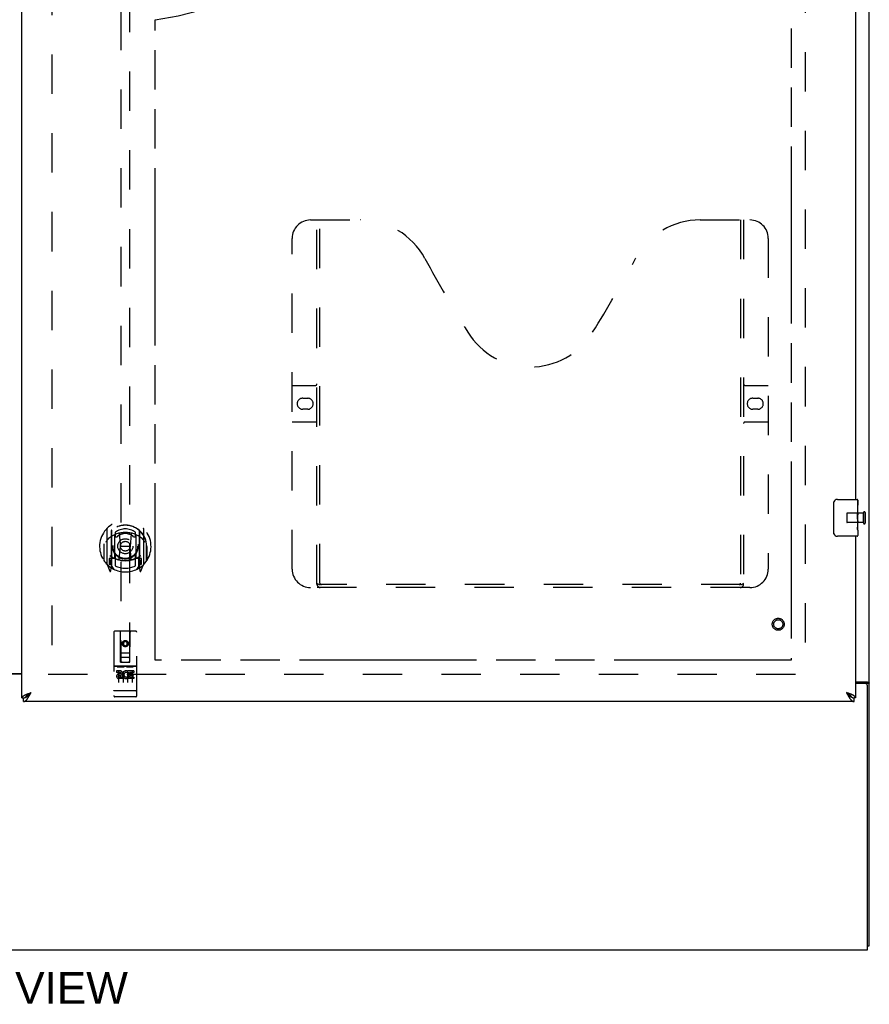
# Model space of a CAD drawing. Header units: inches. Extents: x 0 to 195, y 0 to 126.
# Tile 5 of 18: x 63 to 86, y 31 to 58. Entities that reach past the tile are written whole.
import ezdxf

# ---------------------------------------------------------------- set-up
doc = ezdxf.new("R2010")
doc.units = ezdxf.units.IN
doc.header["$LTSCALE"] = 10.71
doc.header["$MEASUREMENT"] = 0
doc.linetypes.add('HIDDEN', pattern=[0.2, 0.1, -0.1])
doc.linetypes.add('PHANTOM', pattern=[0.8, 0.45, -0.05, 0.1, -0.05, 0.1, -0.05])
doc.layers.get('0').update_dxf_attribs({"linetype": 'CONTINUOUS'})
for name, color, linetype in [('02___PRT_ALL_AXES', 7, 'CONTINUOUS'), ('AVAILABLE_DOOR_SPACE', 7, 'CONTINUOUS'), ('DEFAULT_2', 8, 'HIDDEN'), ('DIMENSIONS', 7, 'CONTINUOUS')]:
    doc.layers.add(name, color=color, linetype=linetype)
doc.styles.get("Standard").update_dxf_attribs({"font": 'arial.ttf'})
doc.dimstyles.new('DIMSTYLE_2', dxfattribs={"dimtxt": 0.893455, "dimasz": 1.145455, "dimexe": 0.09, "dimexo": 0.07, "dimgap": 0.039, "dimtad": 0, "dimtih": 1, "dimtoh": 1, "dimzin": 4, "dimdsep": 46, "dimtxsty": 'Standard', "dimblk": '_FILLED', "dimblk1": '_FILLED', "dimblk2": '_FILLED', "dimcen": 0.09, "dimazin": 1, "dimtfac": 1, "dimtdec": 3, "dimtofl": 0, "dimtmove": 0, "dimatfit": 3, "dimldrblk": '_FILLED', "dimfxl": 0, "dimtolj": 1, "dimtzin": 4, "dimarcsym": 0})

# ---------------------------------------------------------------- blocks, each defined once
blk = doc.blocks.new('_FILLED')
at = {"color": 0, "linetype": 'ByBlock'}
blk.add_solid([(0, 0), (-1, 0.2), (-1, -0.2)], dxfattribs=at)
blk = doc.blocks.new('*D11')
at = {"layer": 'DIMENSIONS', "color": 2, "linetype": 'Continuous'}
for p, q in [((66.331, 81.456), (72.98, 81.456)), ((83.644, 81.456), (76.995, 81.456))]:
    blk.add_line(p, q, dxfattribs=at)
at = {"layer": 'DIMENSIONS', "color": 2, "linetype": 'Continuous', "xscale": 1.1454545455, "yscale": 1.1454545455, "zscale": 1.1454545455, "rotation": 180}
blk.add_blockref('_FILLED', (66.331, 81.456), dxfattribs=at)
at = {"layer": 'DIMENSIONS', "color": 2, "linetype": 'Continuous', "xscale": 1.1454545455, "yscale": 1.1454545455, "zscale": 1.1454545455}
blk.add_blockref('_FILLED', (83.644, 81.456), dxfattribs=at)
at = {"layer": 'DIMENSIONS', "color": 2, "linetype": 'Continuous', "insert": (74.988, 81.903), "char_height": 0.8935, "width": 3.12211, "attachment_point": 2, "line_spacing_factor": 0.9}
blk.add_mtext('17.31', dxfattribs=at)
blk = doc.blocks.new('*D13')
at = {"layer": 'DIMENSIONS', "color": 2, "linetype": 'Continuous'}
for p, q in [((62.706, 80.03), (60.415, 80.03)), ((66.331, 80.03), (68.415, 80.03))]:
    blk.add_line(p, q, dxfattribs=at)
at = {"layer": 'DIMENSIONS', "color": 2, "linetype": 'Continuous', "xscale": 1.1454545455, "yscale": 1.1454545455, "zscale": 1.1454545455}
blk.add_blockref('_FILLED', (62.706, 80.03), dxfattribs=at)
at = {"layer": 'DIMENSIONS', "color": 2, "linetype": 'Continuous', "xscale": 1.1454545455, "yscale": 1.1454545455, "zscale": 1.1454545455, "rotation": 180}
blk.add_blockref('_FILLED', (66.331, 80.03), dxfattribs=at)
at = {"layer": 'DIMENSIONS', "color": 2, "linetype": 'Continuous', "insert": (68.862, 80.477), "char_height": 0.8935, "width": 2.42794, "attachment_point": 1, "line_spacing_factor": 0.9}
blk.add_mtext('3.63', dxfattribs=at)

msp = doc.modelspace()

# ---------------------------------------------------------------- linework, layer by layer
at = {"color": 3, "linetype": 'Continuous'}
for p, q in [((85.769, 33.075), (85.769, 92.867)), ((62.706, 39.825), (62.706, 90.117)), ((85.394, 64.471), (85.394, 45.221)), ((85.394, 44.221), (85.394, 39.825)), ((60.831, 40.486), (62.706, 40.486)), ((62.706, 40.471), (60.831, 40.471)), ((85.394, 40.263), (85.699, 40.263)), ((85.657, 40.211), (85.394, 40.211)), ((62.853, 39.93), (62.864, 39.934)), ((62.864, 39.934), (62.874, 39.938)), ((62.874, 39.938), (62.885, 39.942)), ((62.885, 39.942), (62.896, 39.946)), ((62.896, 39.946), (62.908, 39.95)), ((62.908, 39.95), (62.919, 39.955)), ((62.919, 39.955), (62.936, 39.961)), ((62.919, 39.903), (62.925, 39.915)), ((62.925, 39.915), (62.931, 39.926)), ((62.931, 39.926), (62.937, 39.938)), ((62.936, 39.961), (62.953, 39.967)), ((62.937, 39.938), (62.953, 39.967)), ((85.181, 39.955), (85.147, 39.967)), ((85.147, 39.967), (85.16, 39.944)), ((85.16, 39.944), (85.169, 39.926)), ((85.169, 39.926), (85.175, 39.915)), ((85.175, 39.915), (85.181, 39.903)), ((85.198, 39.948), (85.181, 39.955)), ((85.209, 39.944), (85.198, 39.948)), ((85.22, 39.94), (85.209, 39.944)), ((85.231, 39.936), (85.22, 39.94)), ((85.717, 32.971), (85.717, 40.151)), ((85.352, 39.721), (62.748, 39.721)), ((85.181, 39.903), (85.188, 39.892)), ((37.821, 32.971), (85.717, 32.971))]:
    msp.add_line(p, q, dxfattribs=at)
at = {"color": 7, "linetype": 'Continuous'}
for p, q in [((84.799, 44.321), (84.799, 45.121)), ((84.899, 45.221), (85.439, 45.221)), ((85.454, 45.206), (85.454, 45.067)), ((85.454, 44.836), (85.454, 44.805)), ((85.454, 44.639), (85.454, 44.606)), ((85.439, 44.221), (84.899, 44.221)), ((85.454, 44.381), (85.454, 44.236)), ((85.665, 40.223), (85.769, 40.223)), ((85.665, 40.223), (85.665, 40.211)), ((62.906, 39.937), (62.913, 39.942)), ((62.913, 39.942), (62.921, 39.947)), ((62.913, 39.924), (62.919, 39.93)), ((62.919, 39.93), (62.925, 39.937)), ((62.921, 39.947), (62.929, 39.952)), ((62.925, 39.937), (62.934, 39.947)), ((62.929, 39.952), (62.937, 39.957)), ((62.934, 39.947), (62.953, 39.967)), ((62.937, 39.957), (62.953, 39.967)), ((85.167, 39.955), (85.147, 39.967)), ((85.147, 39.967), (85.16, 39.954)), ((85.16, 39.954), (85.169, 39.944)), ((85.169, 39.944), (85.175, 39.937)), ((85.175, 39.937), (85.181, 39.93)), ((85.187, 39.942), (85.179, 39.947)), ((85.181, 39.93), (85.188, 39.924)), ((85.188, 39.924), (85.194, 39.917)), ((62.706, 39.825), (62.748, 39.825)), ((62.748, 39.721), (62.748, 39.825)), ((85.394, 39.825), (85.352, 39.825)), ((85.352, 39.721), (85.352, 39.825)), ((85.717, 33.075), (85.769, 33.075))]:
    msp.add_line(p, q, dxfattribs=at)
for points in [[(84.799, 45.121), (84.799, 45.127), (84.8, 45.133), (84.801, 45.139), (84.802, 45.145), (84.804, 45.151), (84.806, 45.157)], [(84.806, 44.285), (84.804, 44.29), (84.802, 44.296), (84.801, 44.302), (84.8, 44.308), (84.799, 44.314), (84.799, 44.321)], [(85.624, 40.263), (85.624, 40.261), (85.625, 40.259), (85.625, 40.258), (85.626, 40.256), (85.626, 40.254), (85.627, 40.253), (85.629, 40.251), (85.63, 40.249), (85.632, 40.248), (85.634, 40.246), (85.635, 40.245), (85.637, 40.244), (85.64, 40.243), (85.642, 40.241), (85.644, 40.24), (85.649, 40.238)], [(85.649, 40.238), (85.651, 40.237), (85.654, 40.235), (85.656, 40.234), (85.658, 40.233), (85.66, 40.231), (85.662, 40.23), (85.663, 40.228), (85.664, 40.227), (85.664, 40.225), (85.665, 40.224), (85.665, 40.223)], [(62.81, 39.841), (62.813, 39.842), (62.816, 39.844), (62.82, 39.846), (62.823, 39.847), (62.826, 39.849), (62.829, 39.851), (62.832, 39.853), (62.835, 39.855), (62.838, 39.857), (62.841, 39.86), (62.844, 39.862), (62.847, 39.864), (62.851, 39.866), (62.854, 39.869), (62.857, 39.871), (62.86, 39.874), (62.863, 39.877), (62.866, 39.879), (62.869, 39.882), (62.872, 39.885), (62.875, 39.887), (62.878, 39.89), (62.882, 39.893), (62.885, 39.896), (62.888, 39.899), (62.891, 39.902), (62.894, 39.905), (62.897, 39.908), (62.9, 39.911), (62.903, 39.914), (62.906, 39.917), (62.913, 39.924)], [(62.813, 39.842), (62.813, 39.843), (62.814, 39.845), (62.815, 39.848), (62.816, 39.85), (62.817, 39.853), (62.818, 39.855), (62.82, 39.858), (62.821, 39.86), (62.823, 39.863), (62.824, 39.865), (62.826, 39.868), (62.828, 39.871), (62.83, 39.873), (62.832, 39.876), (62.834, 39.878), (62.837, 39.881), (62.839, 39.883), (62.841, 39.886), (62.844, 39.888), (62.847, 39.891), (62.849, 39.893), (62.852, 39.896), (62.855, 39.899), (62.858, 39.901), (62.861, 39.904), (62.864, 39.906), (62.867, 39.909), (62.87, 39.911), (62.874, 39.914), (62.877, 39.916), (62.88, 39.919), (62.884, 39.921), (62.887, 39.924), (62.891, 39.927), (62.895, 39.929), (62.898, 39.932), (62.902, 39.934), (62.906, 39.937)], [(85.179, 39.947), (85.175, 39.949), (85.167, 39.955)], [(85.287, 39.842), (85.287, 39.843), (85.286, 39.845), (85.285, 39.848), (85.284, 39.85), (85.283, 39.853), (85.282, 39.855), (85.28, 39.858), (85.279, 39.86), (85.277, 39.863), (85.276, 39.865), (85.274, 39.868), (85.272, 39.871), (85.27, 39.873), (85.268, 39.876), (85.266, 39.878), (85.264, 39.881), (85.261, 39.883), (85.259, 39.886), (85.256, 39.888), (85.254, 39.891), (85.251, 39.893), (85.248, 39.896), (85.245, 39.899), (85.242, 39.901), (85.239, 39.904), (85.236, 39.906), (85.233, 39.909), (85.23, 39.911), (85.227, 39.914), (85.223, 39.916), (85.22, 39.919), (85.216, 39.921), (85.213, 39.924), (85.209, 39.927), (85.206, 39.929), (85.202, 39.932), (85.198, 39.934), (85.194, 39.937), (85.187, 39.942)], [(85.194, 39.917), (85.197, 39.914), (85.2, 39.911), (85.203, 39.908), (85.206, 39.905), (85.209, 39.902), (85.212, 39.899), (85.215, 39.896), (85.219, 39.893), (85.222, 39.89), (85.225, 39.887), (85.228, 39.885), (85.231, 39.882), (85.234, 39.879), (85.237, 39.877), (85.24, 39.874), (85.243, 39.871), (85.246, 39.869), (85.25, 39.866), (85.253, 39.864), (85.256, 39.862), (85.259, 39.86), (85.262, 39.857), (85.265, 39.855), (85.268, 39.853), (85.271, 39.851), (85.274, 39.849), (85.277, 39.847), (85.281, 39.846), (85.284, 39.844), (85.287, 39.842)], [(62.748, 39.825), (62.751, 39.825), (62.755, 39.825), (62.758, 39.825), (62.761, 39.825), (62.764, 39.826), (62.767, 39.826), (62.77, 39.827), (62.773, 39.827), (62.776, 39.828), (62.779, 39.829), (62.782, 39.83), (62.786, 39.831), (62.789, 39.832), (62.792, 39.833), (62.795, 39.834), (62.798, 39.835), (62.801, 39.836), (62.804, 39.838), (62.807, 39.839), (62.81, 39.841)], [(85.287, 39.842), (85.29, 39.841), (85.293, 39.839), (85.296, 39.838), (85.299, 39.836), (85.302, 39.835), (85.305, 39.834), (85.308, 39.833), (85.312, 39.832), (85.315, 39.831), (85.318, 39.83), (85.321, 39.829), (85.324, 39.828), (85.327, 39.827), (85.33, 39.827), (85.333, 39.826), (85.336, 39.826), (85.339, 39.825), (85.343, 39.825), (85.346, 39.825), (85.349, 39.825), (85.352, 39.825)]]:
    msp.add_lwpolyline(points, dxfattribs=at)
at = {"color": 3, "linetype": 'Continuous'}
for points in [[(85.699, 40.263), (85.701, 40.262), (85.703, 40.26), (85.706, 40.259), (85.709, 40.258), (85.712, 40.256), (85.715, 40.255), (85.719, 40.253), (85.723, 40.252), (85.734, 40.248)], [(85.734, 40.248), (85.738, 40.247), (85.741, 40.246), (85.745, 40.245), (85.748, 40.243), (85.751, 40.242), (85.754, 40.241), (85.756, 40.239), (85.759, 40.238), (85.761, 40.236), (85.763, 40.235), (85.765, 40.233), (85.766, 40.231), (85.767, 40.23), (85.768, 40.228), (85.768, 40.226), (85.769, 40.224), (85.769, 40.223)], [(62.809, 39.911), (62.814, 39.913), (62.818, 39.915), (62.823, 39.917), (62.828, 39.919), (62.833, 39.921), (62.838, 39.923), (62.843, 39.925), (62.848, 39.927), (62.853, 39.93)], [(85.291, 39.911), (85.287, 39.913), (85.282, 39.915), (85.277, 39.917), (85.272, 39.919), (85.267, 39.921), (85.262, 39.923), (85.257, 39.925), (85.252, 39.927), (85.247, 39.93), (85.242, 39.932), (85.231, 39.936)], [(62.706, 39.825), (62.706, 39.827), (62.707, 39.829), (62.707, 39.831), (62.707, 39.833), (62.708, 39.835), (62.709, 39.837), (62.71, 39.839), (62.711, 39.842), (62.712, 39.844), (62.713, 39.846), (62.714, 39.848), (62.716, 39.85), (62.717, 39.852), (62.719, 39.854), (62.721, 39.856), (62.723, 39.858), (62.725, 39.86), (62.727, 39.862), (62.73, 39.865), (62.732, 39.867), (62.735, 39.869), (62.737, 39.871), (62.74, 39.873), (62.743, 39.875), (62.746, 39.877), (62.749, 39.879), (62.753, 39.881), (62.756, 39.883), (62.76, 39.886), (62.763, 39.888), (62.767, 39.89), (62.771, 39.892), (62.775, 39.894), (62.779, 39.896), (62.783, 39.898), (62.787, 39.9), (62.791, 39.902), (62.795, 39.904), (62.8, 39.906), (62.804, 39.909), (62.809, 39.911)], [(62.748, 39.721), (62.751, 39.721), (62.755, 39.721), (62.758, 39.721), (62.761, 39.722), (62.764, 39.722), (62.767, 39.723), (62.77, 39.724), (62.773, 39.725), (62.776, 39.726), (62.779, 39.728), (62.782, 39.729), (62.786, 39.731), (62.789, 39.732), (62.792, 39.734), (62.795, 39.736), (62.798, 39.738), (62.801, 39.741), (62.804, 39.743), (62.807, 39.746), (62.81, 39.748), (62.813, 39.751), (62.816, 39.754), (62.82, 39.757), (62.823, 39.76), (62.826, 39.763), (62.829, 39.766), (62.832, 39.77), (62.835, 39.773), (62.838, 39.777), (62.841, 39.781), (62.844, 39.785), (62.847, 39.789), (62.851, 39.793), (62.854, 39.797), (62.857, 39.801), (62.86, 39.806), (62.863, 39.81), (62.866, 39.815), (62.869, 39.82), (62.872, 39.824)], [(62.872, 39.824), (62.875, 39.829), (62.878, 39.834), (62.882, 39.839), (62.885, 39.844), (62.888, 39.849), (62.891, 39.854), (62.894, 39.86), (62.897, 39.865), (62.9, 39.87), (62.903, 39.876), (62.906, 39.881), (62.909, 39.887), (62.913, 39.892), (62.919, 39.903)], [(85.188, 39.892), (85.191, 39.887), (85.194, 39.881), (85.197, 39.876), (85.2, 39.87), (85.203, 39.865), (85.206, 39.86), (85.209, 39.854), (85.212, 39.849), (85.215, 39.844), (85.219, 39.839), (85.222, 39.834), (85.225, 39.829)], [(85.225, 39.829), (85.228, 39.824), (85.231, 39.82), (85.234, 39.815), (85.237, 39.81), (85.24, 39.806), (85.243, 39.801), (85.246, 39.797), (85.25, 39.793), (85.253, 39.789), (85.256, 39.785), (85.259, 39.781), (85.262, 39.777), (85.265, 39.773), (85.268, 39.77), (85.271, 39.766), (85.274, 39.763), (85.277, 39.76), (85.281, 39.757), (85.284, 39.754), (85.287, 39.751), (85.29, 39.748), (85.293, 39.746), (85.296, 39.743), (85.299, 39.741), (85.302, 39.738), (85.305, 39.736), (85.308, 39.734), (85.312, 39.732), (85.315, 39.731), (85.318, 39.729), (85.321, 39.728), (85.324, 39.726), (85.327, 39.725), (85.33, 39.724), (85.333, 39.723), (85.336, 39.722), (85.339, 39.722), (85.343, 39.721), (85.346, 39.721), (85.349, 39.721), (85.352, 39.721)], [(85.394, 39.825), (85.394, 39.827), (85.394, 39.829), (85.393, 39.831), (85.393, 39.833), (85.392, 39.835), (85.391, 39.837), (85.391, 39.839), (85.39, 39.842), (85.389, 39.844), (85.387, 39.846), (85.386, 39.848), (85.384, 39.85), (85.383, 39.852), (85.381, 39.854), (85.379, 39.856), (85.377, 39.858), (85.375, 39.86), (85.373, 39.862), (85.37, 39.865), (85.368, 39.867), (85.365, 39.869), (85.363, 39.871), (85.36, 39.873), (85.357, 39.875), (85.354, 39.877), (85.351, 39.879), (85.347, 39.881), (85.344, 39.883), (85.341, 39.886), (85.337, 39.888), (85.333, 39.89), (85.329, 39.892), (85.326, 39.894), (85.322, 39.896), (85.318, 39.898), (85.313, 39.9), (85.309, 39.902), (85.305, 39.904), (85.3, 39.906), (85.296, 39.909), (85.291, 39.911)]]:
    msp.add_lwpolyline(points, dxfattribs=at)
at = {"color": 7, "linetype": 'Continuous'}
for centre, radius, start, end in [((84.899, 45.121), 0.1, 90, 158.7946), ((85.439, 45.206), 0.015, 0, 90), ((84.899, 44.321), 0.1, 201.1999, 270), ((85.439, 44.236), 0.015, 270, 360)]:
    msp.add_arc(centre, radius, start, end, dxfattribs=at)
at = {"color": 3, "linetype": 'Continuous'}
msp.add_arc((85.657, 40.151), 0.06, 0, 90, dxfattribs=at)
at = {"layer": '02___PRT_ALL_AXES', "color": 7, "linetype": 'Continuous'}
for p, q in [((85.454, 45.067), (85.447, 45.067)), ((85.447, 45.067), (85.447, 44.836)), ((85.454, 44.642), (85.454, 45.206)), ((85.454, 44.899), (85.447, 44.899)), ((85.454, 44.836), (85.447, 44.836)), ((85.454, 44.8), (85.448, 44.8)), ((85.454, 44.606), (85.447, 44.606)), ((85.447, 44.606), (85.447, 44.469)), ((85.452, 44.666), (85.451, 44.688)), ((85.452, 44.668), (85.454, 44.668)), ((85.454, 44.382), (85.454, 44.639)), ((85.448, 44.438), (85.454, 44.438)), ((85.454, 44.381), (85.454, 44.236))]:
    msp.add_line(p, q, dxfattribs=at)
at = {"layer": '02___PRT_ALL_AXES', "color": 8, "linetype": 'HIDDEN'}
for p, q in [((85.611, 44.845), (85.164, 44.845)), ((85.611, 44.597), (85.611, 44.845)), ((85.611, 44.597), (85.164, 44.597)), ((65.801, 40.681), (65.236, 40.681)), ((65.374, 40.559), (65.282, 40.559)), ((65.282, 40.559), (65.282, 40.517)), ((65.374, 40.517), (65.282, 40.517)), ((65.378, 40.473), (65.332, 40.473)), ((65.595, 40.524), (65.582, 40.505)), ((65.591, 40.549), (65.595, 40.547)), ((65.751, 40.559), (65.595, 40.559)), ((65.595, 40.559), (65.595, 40.547)), ((65.595, 40.524), (65.595, 40.346)), ((65.751, 40.517), (65.637, 40.517)), ((65.637, 40.517), (65.637, 40.473)), ((65.729, 40.473), (65.637, 40.473)), ((65.729, 40.473), (65.729, 40.431)), ((65.751, 40.559), (65.751, 40.517)), ((65.374, 40.432), (65.346, 40.432)), ((65.438, 40.388), (65.346, 40.388)), ((65.438, 40.346), (65.346, 40.346)), ((65.438, 40.388), (65.438, 40.346)), ((65.57, 40.394), (65.587, 40.355)), ((65.751, 40.346), (65.595, 40.346)), ((65.729, 40.431), (65.637, 40.431)), ((65.637, 40.431), (65.637, 40.388)), ((65.751, 40.388), (65.637, 40.388)), ((65.751, 40.388), (65.751, 40.346)), ((65.801, 39.853), (65.236, 39.853))]:
    msp.add_line(p, q, dxfattribs=at)
at = {"layer": '02___PRT_ALL_AXES', "color": 7, "linetype": 'Continuous'}
for points in [[(85.451, 44.688), (85.45, 44.7), (85.449, 44.712), (85.448, 44.725), (85.447, 44.737), (85.447, 44.75), (85.447, 44.763), (85.447, 44.776), (85.447, 44.788), (85.448, 44.801), (85.449, 44.813), (85.45, 44.825)], [(85.449, 44.433), (85.448, 44.442), (85.447, 44.451), (85.447, 44.46), (85.447, 44.469)], [(85.454, 44.639), (85.454, 44.647), (85.453, 44.656), (85.452, 44.666)], [(85.454, 44.381), (85.454, 44.385), (85.453, 44.39), (85.453, 44.395), (85.452, 44.401), (85.451, 44.408), (85.45, 44.416), (85.449, 44.424), (85.449, 44.433)]]:
    msp.add_lwpolyline(points, dxfattribs=at)
at = {"layer": '02___PRT_ALL_AXES', "color": 8, "linetype": 'HIDDEN'}
for centre, radius in [((83.29, 41.825), 0.124), ((65.519, 41.298), 0.085)]:
    msp.add_circle(centre, radius, dxfattribs=at)
for centre, radius, start, end in [((65.346, 40.41), 0.0644, 102.2995, 270.0775), ((65.374, 40.496), 0.0635, 270, 90), ((65.374, 40.495), 0.0219, 280.307, 90), ((65.545, 40.453), 0.107, 64.2636, 293.4027), ((65.545, 40.453), 0.0639, 54.8895, 293.4026), ((65.346, 40.41), 0.0219, 89.9011, 270)]:
    msp.add_arc(centre, radius, start, end, dxfattribs=at)
at = {"layer": '02___PRT_ALL_AXES', "color": 7, "linetype": 'Continuous'}
msp.add_ellipse((85.191, 44.805), major_axis=(0.263, 0), ratio=0.432808, start_param=0, end_param=0.179988, dxfattribs=at)
at = {"layer": 'AVAILABLE_DOOR_SPACE', "color": 4, "linetype": 'PHANTOM'}
for p, q in [((83.644, 89.096), (83.644, 40.846)), ((66.331, 40.846), (66.331, 58.27)), ((83.644, 40.846), (66.331, 40.846))]:
    msp.add_line(p, q, dxfattribs=at)
msp.add_arc((65.519, 64.971), 6.75, 276.9135, 360, dxfattribs=at)
at = {"layer": 'DEFAULT_2', "color": 8, "linetype": 'HIDDEN'}
for p, q in [((84.019, 89.523), (84.019, 40.419)), ((63.519, 89.456), (63.519, 40.486)), ((65.394, 62.8), (65.394, 40.798)), ((65.644, 40.798), (65.644, 62.8)), ((70.56, 52.825), (71.915, 52.825)), ((70.735, 42.915), (70.735, 52.825)), ((70.815, 42.945), (70.815, 52.825)), ((81.165, 52.825), (82.52, 52.825)), ((82.265, 52.825), (82.265, 42.945)), ((82.345, 52.825), (82.345, 42.915)), ((70.06, 43.325), (70.06, 52.325)), ((83.02, 52.325), (83.02, 43.325)), ((70.06, 48.325), (70.695, 48.325)), ((82.385, 48.325), (83.02, 48.325)), ((70.346, 47.975), (70.483, 47.975)), ((82.596, 47.975), (82.733, 47.975)), ((70.483, 47.675), (70.346, 47.675)), ((82.733, 47.675), (82.596, 47.675)), ((70.695, 47.325), (70.06, 47.325)), ((83.02, 47.325), (82.385, 47.325)), ((85.154, 44.835), (85.154, 44.607)), ((85.611, 44.863), (85.611, 44.579)), ((85.654, 44.863), (85.654, 44.579)), ((65.019, 44.426), (65.019, 43.459)), ((65.136, 44.372), (65.136, 43.356)), ((65.144, 44.372), (65.144, 43.369)), ((65.236, 43.624), (65.236, 44.255)), ((65.244, 44.333), (65.244, 44.23)), ((65.356, 44.282), (65.386, 43.942)), ((65.681, 44.282), (65.651, 43.942)), ((65.794, 44.23), (65.794, 44.333)), ((65.801, 44.255), (65.801, 43.624)), ((65.894, 44.372), (65.894, 43.369)), ((65.901, 44.372), (65.901, 43.356)), ((66.019, 43.459), (66.019, 44.426)), ((64.936, 43.942), (64.951, 43.942)), ((64.936, 43.942), (64.936, 43.554)), ((64.944, 44.014), (64.944, 44.017)), ((64.944, 43.556), (64.944, 44.014)), ((65.356, 43.598), (65.386, 43.942)), ((65.651, 43.942), (65.386, 43.942)), ((65.682, 43.598), (65.651, 43.942)), ((66.101, 43.942), (66.086, 43.942)), ((66.094, 44.014), (66.094, 44.017)), ((66.094, 43.556), (66.094, 44.014)), ((66.101, 43.942), (66.101, 43.554)), ((65.244, 43.669), (65.244, 43.416)), ((65.794, 43.416), (65.794, 43.669)), ((65.023, 43.448), (65.093, 43.272)), ((65.136, 43.613), (65.076, 43.613)), ((65.076, 43.613), (65.076, 43.463)), ((65.076, 43.463), (65.136, 43.463)), ((65.114, 43.542), (65.085, 43.496)), ((65.089, 43.488), (65.144, 43.488)), ((65.214, 43.319), (65.144, 43.428)), ((65.146, 43.601), (65.146, 43.394)), ((65.236, 43.614), (65.164, 43.614)), ((65.232, 43.621), (65.166, 43.621)), ((65.874, 43.614), (65.801, 43.614)), ((65.871, 43.621), (65.806, 43.621)), ((65.894, 43.428), (65.824, 43.319)), ((65.891, 43.394), (65.891, 43.601)), ((65.894, 43.488), (65.949, 43.488)), ((65.961, 43.613), (65.901, 43.613)), ((65.901, 43.463), (65.961, 43.463)), ((65.953, 43.496), (65.924, 43.542)), ((65.944, 43.272), (66.014, 43.448)), ((65.961, 43.463), (65.961, 43.613)), ((65.115, 43.378), (65.119, 43.374)), ((65.122, 43.275), (65.136, 43.356)), ((65.901, 43.356), (65.916, 43.275)), ((65.922, 43.377), (65.923, 43.377)), ((65.923, 43.377), (65.923, 43.378)), ((65.923, 43.377), (65.923, 43.378)), ((82.261, 42.905), (70.819, 42.905)), ((82.52, 42.825), (70.56, 42.825)), ((65.206, 41.608), (65.206, 39.883)), ((65.801, 41.638), (65.236, 41.638)), ((65.392, 40.798), (65.389, 41.608)), ((65.645, 40.798), (65.649, 41.608)), ((65.831, 39.883), (65.831, 41.608)), ((65.519, 41.371), (65.456, 41.335)), ((65.456, 41.335), (65.466, 41.329)), ((65.456, 41.335), (65.456, 41.262)), ((65.456, 41.262), (65.466, 41.268)), ((65.456, 41.262), (65.519, 41.226)), ((65.519, 41.359), (65.466, 41.329)), ((65.466, 41.329), (65.466, 41.268)), ((65.466, 41.268), (65.519, 41.238)), ((65.581, 41.335), (65.519, 41.371)), ((65.519, 41.371), (65.519, 41.359)), ((65.571, 41.329), (65.519, 41.359)), ((65.519, 41.238), (65.571, 41.268)), ((65.519, 41.226), (65.581, 41.262)), ((65.581, 41.335), (65.571, 41.329)), ((65.571, 41.268), (65.571, 41.329)), ((65.581, 41.262), (65.571, 41.268)), ((65.581, 41.262), (65.581, 41.335)), ((65.391, 41.048), (65.646, 41.048)), ((65.519, 41.226), (65.519, 41.238)), ((65.392, 40.798), (65.394, 40.798)), ((65.394, 40.798), (65.644, 40.798)), ((65.604, 40.923), (65.434, 40.923)), ((65.644, 40.798), (65.645, 40.798)), ((63.415, 40.471), (84.019, 40.471)), ((65.236, 40.681), (65.801, 40.681)), ((65.308, 40.665), (65.48, 40.665)), ((65.331, 40.55), (65.331, 40.244)), ((65.456, 40.55), (65.456, 40.244)), ((65.558, 40.665), (65.73, 40.665)), ((65.581, 40.55), (65.581, 40.244)), ((65.706, 40.55), (65.706, 40.244)), ((65.224, 40.012), (65.223, 40.012)), ((65.225, 40.012), (65.224, 40.012)), ((65.226, 40.012), (65.225, 40.012)), ((65.227, 40.012), (65.226, 40.012)), ((65.226, 40.012), (65.226, 40.012)), ((65.228, 40.012), (65.227, 40.012)), ((65.229, 40.011), (65.228, 40.012)), ((65.23, 40.011), (65.229, 40.011)), ((65.231, 40.011), (65.23, 40.011)), ((65.23, 40.011), (65.23, 40.011)), ((65.232, 40.011), (65.231, 40.011)), ((65.233, 40.011), (65.232, 40.011)), ((65.234, 40.011), (65.233, 40.011)), ((65.235, 40.011), (65.234, 40.011)), ((65.236, 40.011), (65.235, 40.011)), ((65.235, 40.011), (65.235, 40.011)), ((65.802, 40.011), (65.236, 40.011)), ((65.802, 40.011), (65.803, 40.011)), ((65.803, 40.011), (65.804, 40.011)), ((65.803, 40.011), (65.803, 40.011)), ((65.804, 40.011), (65.805, 40.011)), ((65.805, 40.011), (65.806, 40.011)), ((65.806, 40.011), (65.807, 40.011)), ((65.807, 40.011), (65.808, 40.011)), ((65.808, 40.011), (65.809, 40.012)), ((65.808, 40.011), (65.808, 40.011)), ((65.809, 40.012), (65.81, 40.012)), ((65.81, 40.012), (65.811, 40.012)), ((65.811, 40.012), (65.812, 40.012)), ((65.812, 40.012), (65.813, 40.012)), ((65.812, 40.012), (65.812, 40.012)), ((65.813, 40.012), (65.814, 40.012)), ((65.814, 40.012), (65.815, 40.012)), ((65.815, 40.012), (65.815, 40.012)), ((65.486, 39.853), (65.301, 39.853)), ((65.736, 39.853), (65.551, 39.853))]:
    msp.add_line(p, q, dxfattribs=at)
for points in [[(65.331, 44.299), (65.336, 44.301), (65.342, 44.302), (65.347, 44.303), (65.353, 44.305), (65.358, 44.306), (65.363, 44.307), (65.369, 44.309), (65.374, 44.31), (65.38, 44.311), (65.385, 44.312), (65.391, 44.313), (65.396, 44.314), (65.402, 44.315), (65.407, 44.316), (65.413, 44.317), (65.418, 44.318), (65.424, 44.318), (65.43, 44.319), (65.435, 44.32), (65.441, 44.32), (65.446, 44.321), (65.452, 44.322), (65.457, 44.322), (65.463, 44.323), (65.469, 44.323), (65.474, 44.323), (65.48, 44.324), (65.485, 44.324), (65.491, 44.324), (65.496, 44.324), (65.502, 44.325), (65.508, 44.325), (65.513, 44.325), (65.519, 44.325), (65.524, 44.325), (65.53, 44.325), (65.536, 44.325), (65.541, 44.324), (65.547, 44.324), (65.552, 44.324), (65.558, 44.324), (65.564, 44.323), (65.569, 44.323), (65.575, 44.323), (65.58, 44.322), (65.586, 44.322), (65.591, 44.321), (65.597, 44.32), (65.603, 44.32), (65.608, 44.319), (65.614, 44.318), (65.619, 44.318), (65.625, 44.317), (65.63, 44.316), (65.636, 44.315), (65.641, 44.314), (65.647, 44.313), (65.652, 44.312), (65.658, 44.311), (65.663, 44.31), (65.669, 44.309), (65.674, 44.307), (65.68, 44.306), (65.685, 44.305), (65.691, 44.303), (65.696, 44.302), (65.701, 44.301), (65.707, 44.299)], [(65.064, 44.157), (65.063, 44.156), (65.061, 44.155), (65.06, 44.153), (65.058, 44.152), (65.057, 44.15), (65.055, 44.149), (65.053, 44.147), (65.052, 44.145), (65.05, 44.143), (65.048, 44.142), (65.046, 44.14), (65.044, 44.138), (65.042, 44.136), (65.041, 44.133), (65.039, 44.131), (65.037, 44.129), (65.035, 44.126), (65.032, 44.124), (65.03, 44.121), (65.028, 44.118), (65.026, 44.115), (65.024, 44.112), (65.021, 44.109), (65.019, 44.106), (65.017, 44.103), (65.014, 44.099), (65.012, 44.096), (65.009, 44.092), (65.007, 44.088), (65.004, 44.084), (65.001, 44.08), (64.998, 44.075), (64.995, 44.071), (64.992, 44.066), (64.989, 44.061), (64.986, 44.056)], [(66.051, 44.056), (66.048, 44.061), (66.045, 44.066), (66.042, 44.071), (66.039, 44.075), (66.037, 44.08), (66.034, 44.084), (66.031, 44.088), (66.029, 44.092), (66.026, 44.096), (66.023, 44.099), (66.021, 44.103), (66.019, 44.106), (66.016, 44.109), (66.014, 44.112), (66.012, 44.115), (66.01, 44.118), (66.007, 44.121), (66.005, 44.124), (66.003, 44.126), (66.001, 44.129), (65.999, 44.131), (65.997, 44.133), (65.995, 44.136), (65.993, 44.138), (65.991, 44.14), (65.99, 44.142), (65.988, 44.143), (65.986, 44.145), (65.984, 44.147), (65.983, 44.149), (65.981, 44.15), (65.979, 44.152), (65.978, 44.153), (65.976, 44.155), (65.975, 44.156), (65.973, 44.157)], [(70.725, 42.945), (70.741, 42.934), (70.757, 42.924), (70.773, 42.916), (70.788, 42.91), (70.804, 42.906), (70.819, 42.905)], [(82.261, 42.905), (82.276, 42.906), (82.291, 42.91), (82.307, 42.916), (82.323, 42.924), (82.339, 42.934), (82.355, 42.945)], [(65.301, 40.664), (65.301, 40.664), (65.302, 40.664), (65.302, 40.664), (65.302, 40.664), (65.302, 40.664), (65.302, 40.664), (65.302, 40.664), (65.302, 40.664), (65.302, 40.664), (65.302, 40.664), (65.302, 40.665), (65.303, 40.665), (65.303, 40.665), (65.303, 40.665), (65.303, 40.665), (65.303, 40.665), (65.303, 40.665), (65.303, 40.665), (65.303, 40.665), (65.303, 40.665), (65.304, 40.665), (65.304, 40.665), (65.304, 40.665), (65.304, 40.665), (65.304, 40.665), (65.304, 40.665), (65.304, 40.665), (65.305, 40.665), (65.305, 40.665), (65.305, 40.665), (65.305, 40.665), (65.305, 40.665), (65.305, 40.665), (65.306, 40.665), (65.306, 40.665), (65.306, 40.665), (65.306, 40.665), (65.306, 40.665), (65.306, 40.665), (65.307, 40.665), (65.307, 40.665), (65.307, 40.665), (65.307, 40.665), (65.307, 40.665), (65.308, 40.665)], [(65.48, 40.665), (65.48, 40.665), (65.48, 40.665), (65.48, 40.665), (65.481, 40.665), (65.481, 40.665), (65.481, 40.665), (65.481, 40.665), (65.481, 40.665), (65.482, 40.665), (65.482, 40.665), (65.482, 40.665), (65.482, 40.665), (65.482, 40.665), (65.482, 40.665), (65.483, 40.665), (65.483, 40.665), (65.483, 40.665), (65.483, 40.665), (65.483, 40.665), (65.483, 40.665), (65.484, 40.665), (65.484, 40.665), (65.484, 40.665), (65.484, 40.665), (65.484, 40.665), (65.484, 40.665), (65.484, 40.665), (65.484, 40.665), (65.485, 40.665), (65.485, 40.665), (65.485, 40.665), (65.485, 40.665), (65.485, 40.665), (65.485, 40.665), (65.485, 40.665), (65.485, 40.664), (65.485, 40.664), (65.486, 40.664), (65.486, 40.664), (65.486, 40.664), (65.486, 40.664), (65.486, 40.664), (65.486, 40.664), (65.486, 40.664), (65.486, 40.664), (65.486, 40.664)], [(65.551, 40.664), (65.551, 40.664), (65.552, 40.664), (65.552, 40.664), (65.552, 40.664), (65.552, 40.664), (65.552, 40.664), (65.552, 40.664), (65.552, 40.664), (65.552, 40.664), (65.552, 40.664), (65.552, 40.665), (65.553, 40.665), (65.553, 40.665), (65.553, 40.665), (65.553, 40.665), (65.553, 40.665), (65.553, 40.665), (65.553, 40.665), (65.553, 40.665), (65.553, 40.665), (65.554, 40.665), (65.554, 40.665), (65.554, 40.665), (65.554, 40.665), (65.554, 40.665), (65.554, 40.665), (65.554, 40.665), (65.555, 40.665), (65.555, 40.665), (65.555, 40.665), (65.555, 40.665), (65.555, 40.665), (65.555, 40.665), (65.556, 40.665), (65.556, 40.665), (65.556, 40.665), (65.556, 40.665), (65.556, 40.665), (65.556, 40.665), (65.557, 40.665), (65.557, 40.665), (65.557, 40.665), (65.557, 40.665), (65.557, 40.665), (65.558, 40.665)], [(65.73, 40.665), (65.73, 40.665), (65.73, 40.665), (65.73, 40.665), (65.731, 40.665), (65.731, 40.665), (65.731, 40.665), (65.731, 40.665), (65.731, 40.665), (65.732, 40.665), (65.732, 40.665), (65.732, 40.665), (65.732, 40.665), (65.732, 40.665), (65.732, 40.665), (65.733, 40.665), (65.733, 40.665), (65.733, 40.665), (65.733, 40.665), (65.733, 40.665), (65.733, 40.665), (65.734, 40.665), (65.734, 40.665), (65.734, 40.665), (65.734, 40.665), (65.734, 40.665), (65.734, 40.665), (65.734, 40.665), (65.734, 40.665), (65.735, 40.665), (65.735, 40.665), (65.735, 40.665), (65.735, 40.665), (65.735, 40.665), (65.735, 40.665), (65.735, 40.665), (65.735, 40.664), (65.735, 40.664), (65.736, 40.664), (65.736, 40.664), (65.736, 40.664), (65.736, 40.664), (65.736, 40.664), (65.736, 40.664), (65.736, 40.664), (65.736, 40.664), (65.736, 40.664)], [(65.223, 40.012), (65.223, 40.012), (65.222, 40.012), (65.222, 40.012), (65.221, 40.012), (65.221, 40.012), (65.221, 40.012), (65.22, 40.012), (65.22, 40.012), (65.22, 40.013), (65.219, 40.013), (65.219, 40.013), (65.219, 40.013), (65.218, 40.013), (65.218, 40.013), (65.218, 40.013), (65.217, 40.013), (65.217, 40.013), (65.217, 40.013), (65.216, 40.013), (65.216, 40.013), (65.216, 40.013), (65.215, 40.013), (65.215, 40.013), (65.215, 40.014), (65.215, 40.014), (65.214, 40.014), (65.214, 40.014), (65.214, 40.014), (65.213, 40.014), (65.213, 40.014), (65.213, 40.014), (65.213, 40.014), (65.212, 40.014), (65.212, 40.014), (65.212, 40.014), (65.212, 40.014), (65.211, 40.015), (65.211, 40.015), (65.211, 40.015), (65.211, 40.015), (65.21, 40.015), (65.21, 40.015), (65.21, 40.015), (65.21, 40.015), (65.21, 40.015), (65.209, 40.015), (65.209, 40.015), (65.209, 40.016), (65.209, 40.016), (65.209, 40.016), (65.209, 40.016), (65.208, 40.016), (65.208, 40.016), (65.208, 40.016), (65.208, 40.016), (65.208, 40.016), (65.208, 40.016), (65.208, 40.017), (65.208, 40.017), (65.207, 40.017), (65.207, 40.017), (65.207, 40.017), (65.207, 40.017), (65.207, 40.017), (65.207, 40.017), (65.207, 40.017), (65.207, 40.017), (65.207, 40.018), (65.207, 40.018), (65.207, 40.018), (65.207, 40.018), (65.206, 40.018), (65.206, 40.018), (65.206, 40.018), (65.206, 40.018), (65.206, 40.018), (65.206, 40.018), (65.206, 40.019), (65.206, 40.019)], [(65.815, 40.012), (65.816, 40.012), (65.816, 40.012), (65.817, 40.012), (65.817, 40.012), (65.817, 40.012), (65.818, 40.012), (65.818, 40.013), (65.818, 40.013), (65.819, 40.013), (65.819, 40.013), (65.819, 40.013), (65.82, 40.013), (65.82, 40.013), (65.82, 40.013), (65.821, 40.013), (65.821, 40.013), (65.821, 40.013), (65.822, 40.013), (65.822, 40.013), (65.822, 40.013), (65.823, 40.013), (65.823, 40.014), (65.823, 40.014), (65.823, 40.014), (65.824, 40.014), (65.824, 40.014), (65.824, 40.014), (65.825, 40.014), (65.825, 40.014), (65.825, 40.014), (65.825, 40.014), (65.826, 40.014), (65.826, 40.014), (65.826, 40.014), (65.826, 40.015), (65.827, 40.015), (65.827, 40.015), (65.827, 40.015), (65.827, 40.015), (65.827, 40.015), (65.828, 40.015), (65.828, 40.015), (65.828, 40.015), (65.828, 40.015), (65.828, 40.015), (65.829, 40.016), (65.829, 40.016), (65.829, 40.016), (65.829, 40.016), (65.829, 40.016), (65.829, 40.016), (65.83, 40.016), (65.83, 40.016), (65.83, 40.016), (65.83, 40.016), (65.83, 40.017), (65.83, 40.017), (65.83, 40.017), (65.83, 40.017), (65.83, 40.017), (65.831, 40.017), (65.831, 40.017), (65.831, 40.017), (65.831, 40.017), (65.831, 40.017), (65.831, 40.018), (65.831, 40.018), (65.831, 40.018), (65.831, 40.018), (65.831, 40.018), (65.831, 40.018), (65.831, 40.018), (65.831, 40.018), (65.831, 40.018), (65.831, 40.018), (65.831, 40.019), (65.831, 40.019)]]:
    msp.add_lwpolyline(points, dxfattribs=at)
for centre, radius in [((65.519, 43.949), 0.35), ((65.519, 43.949), 0.335), ((65.519, 43.949), 0.205), ((65.519, 43.949), 0.133), ((83.29, 41.825), 0.164), ((83.29, 41.825), 0.124), ((65.519, 41.298), 0.0845)]:
    msp.add_circle(centre, radius, dxfattribs=at)
for centre, radius, start, end in [((70.56, 52.325), 0.5, 90, 180), ((71.915, 50.825), 2, 28.4813, 90), ((81.165, 50.825), 2, 90, 151.5187), ((82.52, 52.325), 0.5, 0, 90), ((108.223, 70.523), 39.307, 208.4813, 211.8705), ((44.857, 70.523), 39.307, 328.1295, 331.5187), ((76.54, 50.825), 2, 211.8705, 328.1295), ((70.695, 48.365), 0.04, 270, 360), ((82.385, 48.365), 0.04, 180, 270), ((70.346, 47.825), 0.15, 90, 270), ((70.483, 47.825), 0.15, 270, 90), ((82.596, 47.825), 0.15, 90, 270), ((82.733, 47.825), 0.15, 270, 90), ((70.695, 47.285), 0.04, 0, 90), ((82.385, 47.285), 0.04, 90, 180), ((85.164, 44.835), 0.01, 90, 180), ((85.633, 44.863), 0.0215, 0, 180), ((65.519, 43.942), 0.7, 305.5126, 234.4874), ((65.519, 43.94), 0.583, 0.2464, 179.7536), ((65.519, 43.939), 0.58, 7.6622, 172.3378), ((85.164, 44.607), 0.01, 180, 270), ((85.633, 44.579), 0.0215, 180, 360), ((65.034, 44.426), 0.015, 135.0748, 180), ((65.519, 43.625), 0.7, 49.529, 130.471), ((65.151, 44.372), 0.015, 130.3587, 180), ((65.164, 44.372), 0.02, 129.3378, 179.9984), ((65.251, 44.255), 0.015, 112.9863, 180), ((65.519, 43.939), 0.48, 55.0461, 124.9539), ((65.274, 44.23), 0.03, 180, 311.1261), ((65.519, 43.949), 0.343, 48.8739, 131.1261), ((65.336, 44.28), 0.02, 5.0796, 105.5752), ((65.701, 44.28), 0.02, 74.4248, 174.9204), ((65.764, 44.23), 0.03, 228.8739, 360), ((65.786, 44.255), 0.015, 0, 67.0137), ((65.874, 44.372), 0.02, 0, 50.6594), ((65.886, 44.372), 0.015, 0, 49.6413), ((66.004, 44.426), 0.015, 0, 44.9252), ((64.964, 44.014), 0.02, 172.3378, 180), ((66.074, 44.014), 0.02, 0, 7.6622), ((65.519, 44.255), 0.7, 233.2319, 306.7681), ((65.274, 43.669), 0.03, 48.8739, 180), ((65.519, 43.949), 0.343, 228.8739, 311.1261), ((65.764, 43.669), 0.03, 0, 131.1261), ((64.964, 43.556), 0.02, 180, 215.2961), ((65.519, 43.949), 0.7, 215.2961, 324.7039), ((65.034, 43.459), 0.015, 180, 224.9252), ((65.089, 43.493), 0.005, 147.3208, 270), ((64.956, 43.643), 0.188, 327.3208, 360), ((65.164, 43.594), 0.02, 90, 180), ((65.166, 43.601), 0.02, 90, 180), ((65.232, 43.601), 0.02, 66.536, 90), ((65.251, 43.624), 0.015, 180, 247.0137), ((65.519, 44.262), 0.7, 246.536, 293.464), ((65.519, 43.949), 0.6, 242.7204, 297.2796), ((65.336, 43.6), 0.02, 254.3869, 354.9204), ((65.702, 43.6), 0.02, 185.0796, 285.6131), ((65.786, 43.624), 0.015, 292.9863, 360), ((65.806, 43.601), 0.02, 90, 113.464), ((65.871, 43.601), 0.02, 0, 90), ((65.874, 43.594), 0.02, 0, 90), ((66.082, 43.643), 0.188, 180, 212.6792), ((65.949, 43.493), 0.005, 270, 32.6792), ((66.004, 43.459), 0.015, 315.0748, 360), ((66.074, 43.556), 0.02, 324.7039, 360), ((65.107, 43.278), 0.015, 201.8041, 350), ((65.124, 43.389), 0.02, 234.4874, 360), ((65.126, 43.394), 0.02, 234.7457, 360), ((65.164, 43.369), 0.02, 180, 238.5295), ((65.874, 43.369), 0.02, 301.4688, 359.9992), ((65.911, 43.394), 0.02, 180, 305.2543), ((65.914, 43.389), 0.02, 180, 305.5126), ((65.93, 43.278), 0.015, 190, 338.1959), ((70.56, 43.325), 0.5, 180, 270), ((82.52, 43.325), 0.5, 270, 360), ((70.825, 42.915), 0.09, 180, 270), ((70.855, 42.945), 0.04, 180, 270), ((82.225, 42.945), 0.04, 270, 360), ((82.255, 42.915), 0.09, 270, 360), ((65.236, 41.608), 0.03, 90, 180), ((65.359, 41.608), 0.03, 0, 90), ((65.679, 41.608), 0.03, 90, 180), ((65.801, 41.608), 0.03, 0, 90), ((65.434, 40.883), 0.04, 90, 180), ((65.434, 40.838), 0.04, 180, 270), ((65.604, 40.883), 0.04, 0, 90), ((65.604, 40.838), 0.04, 270, 360), ((65.236, 40.711), 0.03, 180, 270), ((65.801, 40.711), 0.03, 270, 360), ((65.236, 39.883), 0.03, 180, 270), ((65.801, 39.883), 0.03, 270, 360)]:
    msp.add_arc(centre, radius, start, end, dxfattribs=at)

# ---------------------------------------------------------------- texts
at = {"layer": 'DIMENSIONS', "color": 2, "linetype": 'Continuous', "insert": (61.822, 32.36), "char_height": 0.8591, "width": 7.51784, "attachment_point": 2, "line_spacing_factor": 0.9}
msp.add_mtext('FRONT VIEW', dxfattribs=at)

# ---------------------------------------------------------------- dimensions: what is measured, and where the dimension line sits
at = {"layer": 'DIMENSIONS', "color": 2, "linetype": 'Continuous'}
dim = msp.add_linear_dim(base=(62.706332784, 80.030245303), p1=(66.331332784, 89.095752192), p2=(62.706332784, 39.844752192), angle=180, dimstyle='DIMSTYLE_2', dxfattribs=at)
dim.commit()
dim.dimension.update_dxf_attribs({"geometry": '*D13', "text_midpoint": (70.074604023, 80.025265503), "dimtype": 160})
dim = msp.add_linear_dim(base=(83.644, 81.456), p1=(66.331, 65.846), p2=(83.644, 40.846), dimstyle='DIMSTYLE_2', dxfattribs=at)
dim.commit()
dim.dimension.update_dxf_attribs({"geometry": '*D11', "text_midpoint": (74.939, 81.451), "dimtype": 160})

doc.saveas('drawing.dxf')
